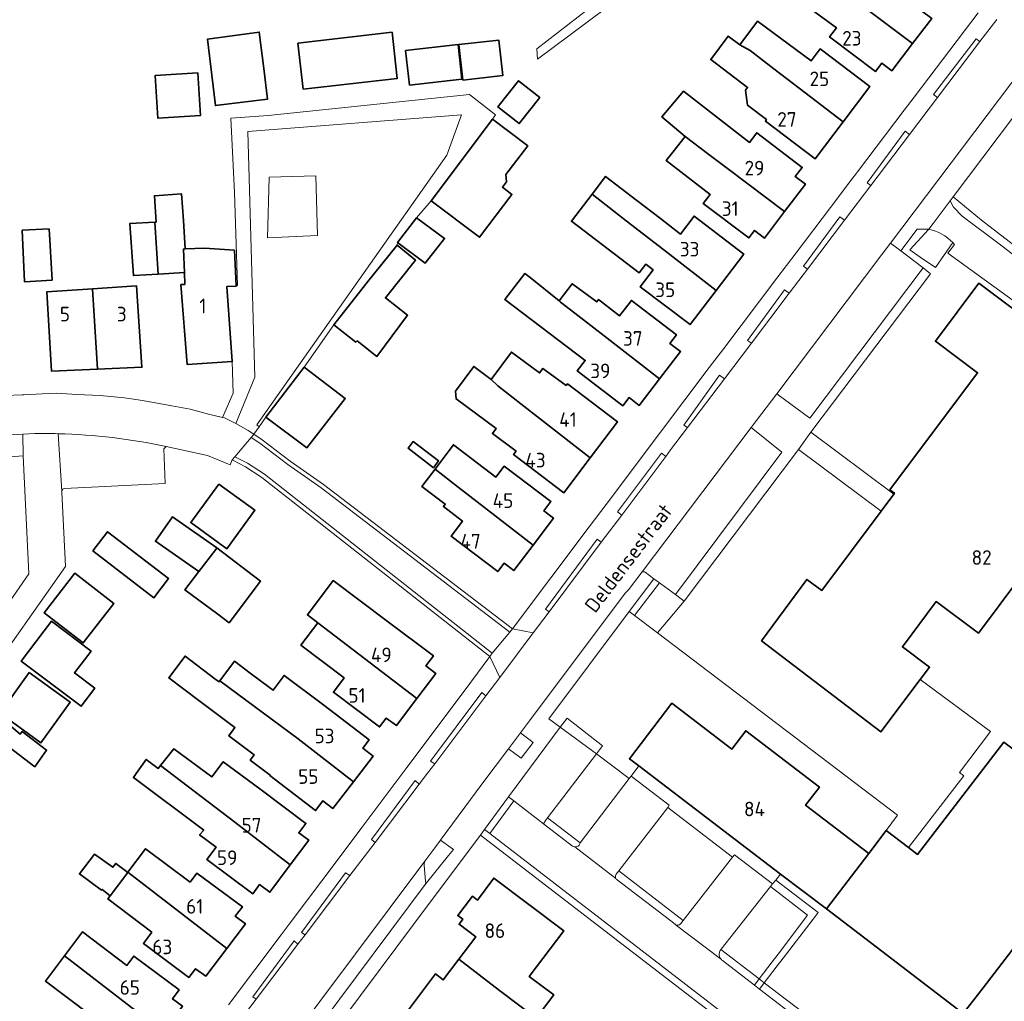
# Model space of a CAD drawing. Header units: metres. Extents: x 245598 to 248625, y 478632 to 481818.
# Tile 16 of 37: x 247612 to 247734, y 479301 to 479422. Entities that reach past the tile are written whole.
import ezdxf
from ezdxf.enums import TextEntityAlignment as Align

# ---------------------------------------------------------------- set-up
doc = ezdxf.new("R2010")
doc.units = ezdxf.units.M
for name, color, linetype, lineweight in [('B-XX-GR-GROENVOORZIENING-GV', 80, 'Continuous', 18), ('B-XX-IE-TERREINAFSCHEIDING_KUNSTMATIG_HEKWERK-G', 20, 'IE-TERREINAFSCHEIDING-KUNSTMATIG', 18), ('B-XX-OG-BEBOUWING-GV', 7, 'Continuous', 35), ('B-XX-OG-BEBOUWING-T18', 10, 'Continuous', 18), ('B-XX-OG-TERREIN_ERF-GV', 7, 'Continuous', 18), ('B-XX-OG-TOPOGRAFIE-T18', 10, 'Continuous', 18), ('B-XX-VH-ONVERHARD-GV', 252, 'Continuous', 18), ('B-XX-VH-VERHARDING_GESLOTEN-GV', 252, 'Continuous', 18), ('B-XX-VH-VERHARDING_OPEN-GV', 252, 'Continuous', 18)]:
    doc.layers.add(name, color=color, linetype=linetype, lineweight=lineweight)
doc.styles.add('NLCS-ISO-M-T18', font='NLCS-ISO.ttf', dxfattribs={"height": 1.8})
doc.linetypes.add('IE-TERREINAFSCHEIDING-KUNSTMATIG', pattern='A,4,[82,NLCS.shx,S=0.75,R=90,X=0,Y=0],4,-2', length=10)

msp = doc.modelspace()

# ---------------------------------------------------------------- linework, layer by layer
at = {"layer": 'B-XX-GR-GROENVOORZIENING-GV'}
for points in [[(247730.787, 479419.601), (247730.336, 479419.948), (247725.061, 479413.078), (247725.558, 479412.696)], [(247661.356, 479397.867), (247663.139, 479399.97), (247670.712, 479410.015), (247671.089, 479410.578), (247667.864, 479413.072), (247643.067, 479410.489), (247638.456, 479410.156), (247638.911, 479401), (247639.267, 479389.511), (247639.098, 479389.492), (247639.1, 479389.44), (247637.956, 479389.387), (247638.63, 479380.158), (247638.756, 479376.267), (247637.422, 479373.256), (247637.667, 479373.2), (247639.056, 479372.511), (247641.403, 479378.227), (247640.564, 479408.505), (247666.877, 479410.575), (247665.066, 479405.601), (247641.666, 479372.335), (247641.933, 479372.127), (247642.767, 479373.289), (247647.478, 479379.478), (247651.156, 479384.678), (247655.033, 479389.633), (247655.167, 479389.8), (247658.933, 479394.493), (247659.011, 479394.822)], [(247641.666, 479372.335), (247665.066, 479405.601), (247666.877, 479410.575), (247640.564, 479408.505), (247641.403, 479378.227), (247639.056, 479372.511), (247640.589, 479371.667), (247641.267, 479371.2), (247641.933, 479372.127)], [(247722.108, 479408.141), (247721.559, 479408.546), (247716.869, 479402.181), (247717.335, 479401.838)], [(247649.138, 479395.678), (247642.968, 479395.407), (247643.172, 479402.884), (247648.933, 479403.039)], [(247714.095, 479397.561), (247713.527, 479397.979), (247709.059, 479391.899), (247709.539, 479391.546)], [(247707.284, 479388.567), (247706.699, 479388.993), (247702.151, 479382.739), (247702.615, 479382.402)], [(247694.741, 479372.006), (247699.302, 479378.027), (247698.691, 479378.464), (247694.301, 479372.32)], [(247692.068, 479368.469), (247691.545, 479368.862), (247686.111, 479361.629), (247686.633, 479361.237)], [(247718.605, 479361.712), (247708.433, 479369.311), (247694.314, 479350.617), (247691.044, 479346.708), (247720.645, 479324.26), (247719.241, 479322.351), (247721.972, 479320.248), (247728.794, 479329.109), (247728.284, 479329.498), (247732.084, 479334.543), (247723.44, 479340.946), (247718.571, 479334.503), (247703.878, 479345.711), (247709.436, 479353.292), (247711.293, 479351.938)], [(247684.112, 479357.881), (247683.617, 479358.248), (247677.241, 479349.642), (247677.678, 479349.319)], [(247688.223, 479348.847), (247691.044, 479346.708), (247694.314, 479350.617), (247693.431, 479351.303), (247693.254, 479351.441), (247691.447, 479352.741), (247691.271, 479352.873)], [(247669.889, 479338.953), (247669.37, 479339.349), (247663.045, 479330.881), (247663.592, 479330.572)], [(247679.04, 479335.079), (247683.53, 479331.784), (247684.257, 479332.777), (247679.895, 479336.181)], [(247672.692, 479332.431), (247674.252, 479331.255), (247675.702, 479333.211), (247674.166, 479334.391)], [(247683.53, 479331.784), (247679.04, 479335.079), (247672.694, 479326.494), (247673.335, 479326.019), (247677.009, 479323.187), (247677.247, 479323.563), (247677.465, 479323.906)], [(247692.317, 479325.19), (247700.289, 479319.053), (247700.522, 479319.356), (247705.222, 479315.772), (247705.621, 479316.238), (247706.226, 479316.983), (247688.76, 479330.308), (247687.803, 479329.052), (247692.474, 479325.491)], [(247661.684, 479328.047), (247661.174, 479328.52), (247655.803, 479321.227), (247656.243, 479320.879)], [(247681.498, 479320.832), (247677.465, 479323.906), (247677.247, 479323.563), (247677.009, 479323.187), (247680.577, 479320.437), (247680.698, 479320.369), (247680.847, 479320.329), (247681.021, 479320.333), (247681.121, 479320.36), (247681.268, 479320.44), (247681.369, 479320.536), (247681.46, 479320.689)], [(247662.425, 479315.678), (247665.292, 479319.252), (247665.899, 479320.009), (247664.294, 479321.168), (247663.706, 479320.375), (247662.503, 479318.754), (247662.372, 479318.561), (247662.309, 479318.406), (247662.276, 479318.259), (247662.267, 479318.136), (247662.272, 479318.028), (247662.463, 479316.096), (247662.47, 479315.961), (247662.457, 479315.821)], [(247694.224, 479311.247), (247686.271, 479317.37), (247685.94, 479316.983), (247685.929, 479316.965), (247685.892, 479316.887), (247685.86, 479316.761), (247685.857, 479316.637), (247685.885, 479316.505), (247685.923, 479316.418), (247685.961, 479316.358), (247686.016, 479316.293), (247686.061, 479316.252), (247693.21, 479310.793), (247693.229, 479310.779), (247693.333, 479310.719), (247693.414, 479310.692), (247693.507, 479310.679), (247693.587, 479310.682), (247693.693, 479310.707), (247693.769, 479310.74), (247693.848, 479310.794), (247693.93, 479310.88)], [(247653.135, 479316.784), (247652.587, 479317.145), (247647.142, 479309.797), (247647.598, 479309.49)], [(247703.589, 479304.055), (247704.199, 479303.586), (247705.812, 479305.681), (247706.544, 479306.631), (247710.22, 479311.408), (247710.861, 479312.24), (247705.621, 479316.238), (247705.222, 479315.772), (247704.969, 479315.45), (247709.55, 479311.924), (247705.91, 479307.119), (247705.185, 479306.163)], [(247703.589, 479304.055), (247705.185, 479306.163), (247705.91, 479307.119), (247709.55, 479311.924), (247704.969, 479315.45), (247700.579, 479309.868), (247698.894, 479307.726), (247698.866, 479307.691)], [(247646.728, 479308.344), (247646.24, 479308.749), (247641.169, 479301.867), (247641.568, 479301.545)], [(247703, 479303.278), (247703.589, 479304.055), (247698.866, 479307.691), (247698.836, 479307.652), (247698.781, 479307.567), (247698.731, 479307.464), (247698.693, 479307.355), (247698.672, 479307.262), (247698.659, 479307.156), (247698.657, 479307.089), (247698.662, 479306.988), (247698.681, 479306.879), (247698.701, 479306.804), (247698.732, 479306.722), (247698.768, 479306.644), (247698.802, 479306.586), (247698.838, 479306.532), (247698.884, 479306.473), (247698.922, 479306.431), (247698.989, 479306.367), (247699.052, 479306.317)], [(247704.199, 479303.586), (247703.604, 479302.813), (247709.086, 479298.593), (247710.773, 479284.299), (247711.575, 479284.509), (247711.602, 479284.516), (247709.681, 479299.366)]]:
    msp.add_lwpolyline(points, close=True, dxfattribs=at)
msp.add_lwpolyline([(247724.476, 479396.458), (247722.16, 479393.911), (247723.435, 479393.018), (247725.317, 479391.742), (247727.438, 479394.807)], dxfattribs=at)
msp.add_lwpolyline([(247727.438, 479394.807, 0.1583637), (247724.476, 479396.458)], format="xyb", dxfattribs=at)
at = {"layer": 'B-XX-IE-TERREINAFSCHEIDING_KUNSTMATIG_HEKWERK-G'}
for points in [[(247671.089, 479410.578), (247667.864, 479413.072), (247643.067, 479410.489)], [(247638.911, 479401), (247638.456, 479410.156)], [(247670.712, 479410.015), (247671.089, 479410.578)], [(247639.098, 479389.492), (247639.267, 479389.511), (247638.911, 479401)], [(247766.515, 479368.029), (247763.634, 479372.392), (247730.98, 479397.581)]]:
    msp.add_lwpolyline(points, dxfattribs=at)
at = {"layer": 'B-XX-OG-BEBOUWING-GV'}
for points in [[(247715.564, 479424.544), (247722.483, 479419.348), (247724.847, 479422.451), (247723.601, 479423.399), (247724.484, 479424.559), (247721.269, 479427.008), (247722.746, 479428.924), (247720.241, 479430.836), (247718.846, 479428.854), (247718.337, 479428.185), (247712.862, 479432.195), (247711.873, 479430.845), (247710.206, 479428.568), (247713.021, 479426.454)], [(247708.667, 479426.466), (247707.75, 479425.213), (247713.094, 479421.3), (247712.254, 479420.198), (247717.909, 479415.889), (247718.708, 479416.939), (247719.936, 479416.003), (247722.483, 479419.348), (247715.564, 479424.544), (247713.021, 479426.454), (247710.206, 479428.568)], [(247702.452, 479418.473), (247705.366, 479416.248), (247707.821, 479414.375), (247713.92, 479409.719), (247717.201, 479414.062), (247711.079, 479418.688), (247709.966, 479417.215), (247703.372, 479422.106), (247701.196, 479419.172)], [(247642.5, 479416.289), (247641.956, 479420.756), (247635.589, 479419.9), (247636.111, 479415.456), (247636.541, 479411.712), (247642.957, 479412.483)], [(247646.714, 479419.411), (247647.363, 479413.73), (247658.968, 479415.056), (247658.319, 479420.737)], [(247666.544, 479419.229), (247667.048, 479414.844), (247671.965, 479415.398), (247671.477, 479419.774)], [(247704.497, 479409.975), (247704.352, 479409.784), (247710.474, 479405.158), (247713.92, 479409.719), (247707.821, 479414.375), (247705.366, 479416.248), (247702.452, 479418.473), (247701.196, 479419.172), (247699.775, 479420.246), (247697.605, 479417.373), (247702.153, 479413.937), (247701.888, 479413.586), (247702.143, 479411.754)], [(247660.001, 479418.494), (247660.476, 479414.234), (247666.944, 479414.955), (247666.468, 479419.216)], [(247634.378, 479415.733), (247629.111, 479415.411), (247629.433, 479410.167), (247634.711, 479410.489)], [(247676.524, 479412.711), (247673.921, 479414.76), (247671.382, 479411.537), (247673.985, 479409.487)], [(247706.708, 479398.628), (247709.277, 479402.015), (247708.03, 479402.96), (247708.889, 479404.091), (247703.281, 479408.346), (247702.385, 479407.165), (247694.265, 479413.471), (247691.598, 479410.313), (247694.442, 479407.91), (247697.384, 479405.683), (247699.848, 479403.819)], [(247663.139, 479399.97), (247669.106, 479395.472), (247673.094, 479400.763), (247671.92, 479401.648), (247672.427, 479402.319), (247672.358, 479403.189), (247675.043, 479406.751), (247670.712, 479410.015)], [(247694.442, 479407.91), (247692.942, 479405.972), (247692.127, 479404.92), (247697.516, 479400.744), (247696.689, 479399.654), (247702.306, 479395.392), (247703.004, 479396.313), (247704.241, 479395.375), (247706.708, 479398.628), (247699.848, 479403.819), (247697.384, 479405.683)], [(247692.175, 479393.647), (247698.262, 479388.917), (247701.681, 479393.401), (247695.551, 479398.075), (247693.871, 479395.872), (247691.395, 479397.775), (247688.51, 479399.994), (247684.643, 479402.964), (247682.982, 479400.789), (247686.826, 479397.803), (247689.7, 479395.57)], [(247629.062, 479397.34), (247629.501, 479390.935), (247632.732, 479391.129), (247632.598, 479394.018), (247632.826, 479394.029), (247632.6, 479397.533), (247632.388, 479400.815), (247629.02, 479400.598), (247629.229, 479397.349)], [(247698.262, 479388.917), (247692.175, 479393.647), (247689.7, 479395.57), (247686.826, 479397.803), (247682.982, 479400.789), (247680.43, 479397.446), (247688.803, 479391.099), (247689.591, 479392.14), (247690.501, 479391.451), (247688.924, 479389.382), (247695.053, 479384.708)], [(247659.011, 479394.822), (247662.411, 479392.3), (247664.789, 479395.322), (247661.356, 479397.867)], [(247616.422, 479390.189), (247616.044, 479396.511), (247612.744, 479396.333), (247613.011, 479389.989)], [(247629.501, 479390.935), (247629.062, 479397.34), (247625.989, 479397.156), (247626.433, 479390.756)], [(247632.799, 479389.662), (247632.293, 479389.63), (247633.047, 479379.805), (247638.63, 479380.158), (247637.956, 479389.387), (247639.1, 479389.44), (247639.098, 479389.492), (247638.896, 479393.865), (247635.196, 479394.138), (247632.826, 479394.029), (247632.598, 479394.018), (247632.732, 479391.129)], [(247658.933, 479394.493), (247655.167, 479389.8), (247655.033, 479389.633), (247651.156, 479384.678), (247653.867, 479382.556), (247654.033, 479382.7), (247656.456, 479380.789), (247660.233, 479385.867), (247657.497, 479387.991), (247661.233, 479392.648)], [(247681.938, 479385.277), (247679.087, 479387.492), (247678.927, 479387.622), (247675.356, 479390.522), (247674.691, 479391.026), (247672.244, 479387.799), (247682.146, 479380.29), (247681.162, 479379.005), (247686.78, 479374.698), (247687.548, 479375.703), (247688.801, 479374.743), (247691.299, 479378.004), (247684.464, 479383.314)], [(247621.39, 479389.126), (247615.788, 479388.749), (247616.364, 479378.955), (247621.999, 479379.206)], [(247621.39, 479389.126), (247621.999, 479379.206), (247627.499, 479379.451), (247626.812, 479389.491)], [(247679.087, 479387.492), (247681.938, 479385.277), (247684.464, 479383.314), (247691.299, 479378.004), (247693.89, 479381.386), (247692.573, 479382.394), (247693.376, 479383.442), (247687.824, 479387.698), (247686.371, 479385.802), (247683.755, 479387.796), (247683.565, 479387.518), (247680.646, 479389.639), (247680.507, 479389.74), (247678.927, 479387.622)], [(247718.605, 479361.712), (247711.293, 479351.938), (247709.436, 479353.292), (247703.878, 479345.711), (247718.571, 479334.503), (247723.44, 479340.946), (247724.592, 479342.47), (247721.235, 479344.982), (247725.408, 479350.562), (247730.601, 479346.675), (247741.285, 479360.955), (247735.89, 479364.991), (247740.556, 479371.23), (247748.011, 479365.651), (247748.847, 479365.026), (247754.208, 479372.191), (247730.662, 479389.808), (247725.309, 479382.653), (247730.504, 479378.766), (247719.703, 479364.329), (247720.254, 479363.917), (247720.177, 479363.814)], [(247679.772, 479377.189), (247676.912, 479379.307), (247676.503, 479378.755), (247673.046, 479381.316), (247670.554, 479377.953), (247671.358, 479377.149), (247674.181, 479374.956), (247676.631, 479373.052), (247682.757, 479368.292), (247686.115, 479372.715), (247679.937, 479377.406)], [(247647.478, 479379.478), (247642.767, 479373.289), (247647.833, 479369.533), (247652.556, 479375.6)], [(247673.633, 479369.104), (247673.31, 479368.678), (247679.489, 479363.987), (247682.757, 479368.292), (247676.631, 479373.052), (247674.181, 479374.956), (247671.358, 479377.149), (247670.554, 479377.953), (247668.399, 479379.55), (247666.148, 479376.512), (247666.217, 479375.551), (247671.146, 479371.899), (247670.69, 479371.284)], [(247663.422, 479367.067), (247664.067, 479367.9), (247660.933, 479370.289), (247660.289, 479369.489)], [(247675.708, 479357.521), (247678.239, 479360.847), (247677.038, 479361.76), (247677.896, 479362.886), (247672.152, 479367.258), (247671.13, 479365.915), (247665.895, 479369.888), (247665.237, 479369.021), (247663.632, 479366.905), (247666.485, 479364.688), (247668.817, 479362.876)], [(247663.632, 479366.905), (247662.009, 479364.764), (247664.887, 479362.581), (247664.658, 479362.287), (247666.987, 479360.47), (247665.593, 479358.638), (247671.35, 479354.256), (247672.144, 479355.301), (247673.331, 479354.397), (247675.708, 479357.521), (247668.817, 479362.876), (247666.485, 479364.688)], [(247636.962, 479365.048), (247633.517, 479360.306), (247637.966, 479357.072), (247641.412, 479361.815)], [(247634.514, 479354.261), (247636.589, 479357), (247636.733, 479357.2), (247631.264, 479361.02), (247629.156, 479358.002)], [(247621.437, 479356.804), (247628.944, 479351.031), (247630.773, 479353.409), (247623.266, 479359.182)], [(247638.256, 479347.967), (247642.111, 479353.067), (247636.733, 479357.2), (247636.589, 479357), (247634.514, 479354.261), (247632.8, 479352), (247636.833, 479349.022)], [(247615.451, 479349.199), (247620.255, 479345.463), (247624.027, 479350.313), (247619.224, 479354.049)], [(247657.71, 479348.169), (247651.074, 479353.165), (247647.883, 479348.927), (247649.172, 479347.957), (247661.379, 479338.634), (247663.702, 479341.721), (247662.491, 479342.632), (247663.422, 479343.869)], [(247621.217, 479344.464), (247616.334, 479348.149), (247612.617, 479343.224), (247619.991, 479337.659), (247621.675, 479339.89), (247619.184, 479341.769)], [(247652.43, 479341.155), (247651.101, 479339.389), (247656.781, 479335.113), (247657.611, 479336.216), (247658.855, 479335.28), (247661.379, 479338.634), (247649.172, 479347.957), (247647.082, 479345.181)], [(247634.486, 479338.394), (247638.955, 479335.029), (247638.196, 479334.021), (247641.336, 479331.658), (247640.851, 479331.013), (247643.305, 479329.166), (247643.266, 479329.115), (247648.887, 479324.809), (247649.806, 479326.01), (247651.039, 479325.066), (247653.568, 479328.368), (247646.734, 479333.642), (247637.089, 479340.801), (247637, 479340.683), (247636.496, 479341.063), (247632.805, 479343.846), (247630.794, 479341.175)], [(247653.568, 479328.368), (247655.987, 479331.525), (247654.715, 479332.499), (247655.493, 479333.514), (247649.911, 479337.79), (247645.029, 479341.466), (247643.65, 479339.634), (247643.205, 479339.969), (247640.828, 479341.759), (247638.902, 479343.209), (247637.089, 479340.801), (247646.734, 479333.642)], [(247613.61, 479341.819), (247609.975, 479336.823), (247615.011, 479333.159), (247618.646, 479338.156)], [(247614.271, 479330.2), (247615.748, 479332.263), (247612.735, 479334.562), (247612.5, 479334.233), (247608.785, 479337.339), (247606.6, 479339.167), (247604.411, 479333.533), (247608.9, 479330.056), (247611.106, 479332.615)], [(247711.858, 479312.687), (247717.077, 479319.519), (247709.3, 479325.46), (247711.011, 479327.701), (247701.931, 479334.637), (247700.213, 479332.389), (247692.817, 479338.039), (247687.592, 479331.199), (247688.76, 479330.308), (247706.226, 479316.983)], [(247746.829, 479323.432), (247743.893, 479325.628), (247733.732, 479333.226), (247723.077, 479319.397), (247721.972, 479320.248), (247719.241, 479322.351), (247717.077, 479319.519), (247711.858, 479312.687), (247718.693, 479307.471), (247728.735, 479299.775), (247731.19, 479302.977), (247742.961, 479318.333), (247746.062, 479322.378), (247746.855, 479323.413)], [(247642.006, 479327.481), (247637.517, 479330.833), (247636.12, 479328.963), (247631.433, 479332.433), (247629.76, 479330.348), (247638.939, 479323.374), (247645.777, 479318.103), (247648.048, 479321.143), (247646.826, 479322.055), (247647.7, 479323.227)], [(247626.778, 479329.356), (247626.433, 479328.867), (247635.111, 479322.4), (247634.6, 479321.8), (247636.629, 479320.282), (247635.503, 479318.774), (247641.154, 479314.552), (247641.998, 479315.682), (247643.263, 479314.737), (247645.777, 479318.103), (247638.939, 479323.374), (247629.76, 479330.348), (247629.489, 479330.011), (247628.022, 479331.111)], [(247633.418, 479315.979), (247627.948, 479320.097), (247625.77, 479317.204), (247637.959, 479307.797), (247640.254, 479310.829), (247638.997, 479311.796), (247639.877, 479312.928), (247634.261, 479317.086)], [(247625.741, 479317.165), (247624.265, 479318.286), (247623.911, 479317.811), (247621.644, 479319.433), (247619.789, 479317), (247622.511, 479315.011), (247622.589, 479315.089), (247623.586, 479314.303)], [(247628.725, 479309.817), (247627.669, 479308.43), (247633.286, 479304.236), (247634.115, 479305.314), (247635.388, 479304.4), (247637.959, 479307.797), (247625.77, 479317.204), (247625.741, 479317.165), (247623.586, 479314.303), (247623.29, 479313.909)], [(247676.072, 479299.213), (247678.254, 479302.076), (247675.232, 479304.374), (247679.499, 479309.973), (247670.868, 479316.479), (247668.838, 479313.783), (247668.243, 479314.238), (247666.429, 479311.853), (247667.042, 479311.412), (247666.594, 479310.791), (247668.652, 479309.238), (247666.566, 479306.474), (247671.549, 479302.649)], [(247630.149, 479297.505), (247632.505, 479300.681), (247631.248, 479301.613), (247632.068, 479302.719), (247626.478, 479306.867), (247625.632, 479305.727), (247620.165, 479309.844), (247617.959, 479306.914)], [(247621.119, 479299.644), (247620.045, 479298.197), (247625.629, 479294.052), (247626.434, 479295.138), (247627.697, 479294.2), (247630.149, 479297.505), (247617.959, 479306.914), (247615.609, 479303.792)], [(247671.197, 479299.019), (247674.209, 479296.745), (247676.072, 479299.213), (247671.549, 479302.649), (247666.566, 479306.474), (247664.642, 479303.943), (247663.686, 479304.67), (247659.98, 479299.761), (247667.492, 479294.111)]]:
    msp.add_lwpolyline(points, close=True, dxfattribs=at)
at = {"layer": 'B-XX-OG-TERREIN_ERF-GV'}
for points in [[(247724.847, 479422.451), (247722.483, 479419.348), (247719.936, 479416.003), (247718.708, 479416.939), (247717.909, 479415.889), (247712.254, 479420.198), (247713.094, 479421.3), (247707.75, 479425.213)], [(247610.644, 479375.967), (247612.722, 479376.056), (247612.933, 479376.067), (247615.211, 479376.189), (247617, 479376.256), (247619.467, 479376.089), (247622.344, 479375.967), (247625.333, 479375.7), (247627.033, 479375.422), (247628.244, 479375.233), (247631.167, 479374.689), (247633.433, 479374.267), (247635.689, 479373.667), (247637.422, 479373.256), (247638.756, 479376.267), (247638.63, 479380.158), (247633.047, 479379.805), (247632.293, 479389.63), (247632.799, 479389.662), (247632.732, 479391.129), (247629.501, 479390.935), (247626.433, 479390.756), (247625.989, 479397.156), (247629.062, 479397.34), (247629.229, 479397.349), (247629.02, 479400.598), (247632.388, 479400.815), (247632.6, 479397.533), (247632.826, 479394.029), (247635.196, 479394.138), (247638.896, 479393.865), (247639.098, 479389.492), (247639.267, 479389.511), (247638.911, 479401), (247638.456, 479410.156), (247643.067, 479410.489), (247667.864, 479413.072), (247671.089, 479410.578), (247670.712, 479410.015), (247675.043, 479406.751), (247672.358, 479403.189), (247672.427, 479402.319), (247671.92, 479401.648), (247673.094, 479400.763), (247669.106, 479395.472), (247663.139, 479399.97), (247661.356, 479397.867), (247664.789, 479395.322), (247662.411, 479392.3), (247659.011, 479394.822), (247658.933, 479394.493), (247661.233, 479392.648), (247657.497, 479387.991), (247660.233, 479385.867), (247656.456, 479380.789), (247654.033, 479382.7), (247653.867, 479382.556), (247651.156, 479384.678), (247647.478, 479379.478), (247652.556, 479375.6), (247647.833, 479369.533), (247642.767, 479373.289), (247641.933, 479372.127), (247641.267, 479371.2), (247642.311, 479370.489), (247645.767, 479367.867), (247649.889, 479365), (247673.156, 479347.2), (247682.622, 479359.767), (247684.7, 479362.522), (247691.422, 479371.456), (247697.411, 479379.4), (247699.211, 479381.778), (247705.767, 479390.411), (247708.133, 479393.556), (247712.378, 479399.133), (247715.133, 479402.789), (247715.433, 479403.189), (247715.711, 479403.533), (247721.467, 479411.122), (247722.678, 479412.722), (247728.867, 479420.9), (247730.556, 479423.156)], [(247684.456, 479423.556), (247676.233, 479417.411), (247676.156, 479418.711), (247682.556, 479423.633)], [(247736.711, 479412.656), (247727.476, 479400.439), (247730.98, 479397.581), (247763.634, 479372.392)], [(247638.156, 479300.878), (247644.656, 479309.489), (247645.656, 479310.811), (247651.667, 479318.811), (247654.589, 479322.711), (247660.156, 479330.122), (247661.4, 479331.789), (247668.033, 479340.633), (247670.367, 479343.8), (247642.289, 479365.856), (247640.267, 479367.189), (247638.711, 479367.978), (247638.622, 479368.022), (247638.384, 479367.439), (247635.591, 479368.575), (247630.491, 479369.689), (247630.193, 479369.404), (247630.348, 479365.126), (247617.942, 479364.491)], [(247608.375, 479346.555), (247613.567, 479354.002), (247612.848, 479368.543), (247612.311, 479368.5)], [(247617.625, 479364.068), (247618.079, 479354.879), (247611.263, 479345.177), (247610.901, 479344.418), (247608.785, 479337.339), (247612.5, 479334.233), (247612.735, 479334.562), (247615.748, 479332.263)], [(247615.748, 479332.263), (247614.271, 479330.2), (247611.106, 479332.615)], [(247742.961, 479318.333), (247731.19, 479302.977), (247728.735, 479299.775), (247718.693, 479307.471), (247711.858, 479312.687), (247706.226, 479316.983), (247705.621, 479316.238), (247710.861, 479312.24), (247710.22, 479311.408), (247706.544, 479306.631), (247705.812, 479305.681), (247704.199, 479303.586), (247709.681, 479299.366)], [(247659.98, 479299.761), (247663.686, 479304.67), (247664.642, 479303.943), (247666.566, 479306.474), (247668.652, 479309.238), (247666.594, 479310.791), (247667.042, 479311.412), (247666.429, 479311.853), (247668.243, 479314.238), (247668.838, 479313.783), (247670.868, 479316.479), (247679.499, 479309.973), (247675.232, 479304.374), (247678.254, 479302.076), (247676.072, 479299.213)]]:
    msp.add_lwpolyline(points, dxfattribs=at)
for points in [[(247701.196, 479419.172), (247703.372, 479422.106), (247709.966, 479417.215), (247711.079, 479418.688), (247717.201, 479414.062), (247713.92, 479409.719), (247710.474, 479405.158), (247704.352, 479409.784), (247704.497, 479409.975), (247702.143, 479411.754), (247701.888, 479413.586), (247702.153, 479413.937), (247697.605, 479417.373), (247699.775, 479420.246)], [(247641.956, 479420.756), (247642.5, 479416.289), (247642.957, 479412.483), (247636.541, 479411.712), (247636.111, 479415.456), (247635.589, 479419.9)], [(247646.714, 479419.411), (247658.319, 479420.737), (247658.968, 479415.056), (247647.363, 479413.73)], [(247666.544, 479419.229), (247671.477, 479419.774), (247671.965, 479415.398), (247667.048, 479414.844)], [(247660.001, 479418.494), (247666.468, 479419.216), (247666.944, 479414.955), (247660.476, 479414.234)], [(247634.378, 479415.733), (247634.711, 479410.489), (247629.433, 479410.167), (247629.111, 479415.411)], [(247676.524, 479412.711), (247673.985, 479409.487), (247671.382, 479411.537), (247673.921, 479414.76)], [(247692.942, 479405.972), (247694.442, 479407.91), (247691.598, 479410.313), (247694.265, 479413.471), (247702.385, 479407.165), (247703.281, 479408.346), (247708.889, 479404.091), (247708.03, 479402.96), (247709.277, 479402.015), (247706.708, 479398.628), (247704.241, 479395.375), (247703.004, 479396.313), (247702.306, 479395.392), (247696.689, 479399.654), (247697.516, 479400.744), (247692.127, 479404.92)], [(247690.501, 479391.451), (247689.591, 479392.14), (247688.803, 479391.099), (247680.43, 479397.446), (247682.982, 479400.789), (247684.643, 479402.964), (247688.51, 479399.994), (247691.395, 479397.775), (247693.871, 479395.872), (247695.551, 479398.075), (247701.681, 479393.401), (247698.262, 479388.917), (247695.053, 479384.708), (247688.924, 479389.382)], [(247616.422, 479390.189), (247613.011, 479389.989), (247612.744, 479396.333), (247616.044, 479396.511)], [(247675.356, 479390.522), (247678.927, 479387.622), (247680.507, 479389.74), (247680.646, 479389.639), (247683.565, 479387.518), (247683.755, 479387.796), (247686.371, 479385.802), (247687.824, 479387.698), (247693.376, 479383.442), (247692.573, 479382.394), (247693.89, 479381.386), (247691.299, 479378.004), (247688.801, 479374.743), (247687.548, 479375.703), (247686.78, 479374.698), (247681.162, 479379.005), (247682.146, 479380.29), (247672.244, 479387.799), (247674.691, 479391.026)], [(247621.39, 479389.126), (247626.812, 479389.491), (247627.499, 479379.451), (247621.999, 479379.206), (247616.364, 479378.955), (247615.788, 479388.749)], [(247682.757, 479368.292), (247679.489, 479363.987), (247673.31, 479368.678), (247673.633, 479369.104), (247670.69, 479371.284), (247671.146, 479371.899), (247666.217, 479375.551), (247666.148, 479376.512), (247668.399, 479379.55), (247670.554, 479377.953), (247673.046, 479381.316), (247676.503, 479378.755), (247676.912, 479379.307), (247679.772, 479377.189), (247679.937, 479377.406), (247686.115, 479372.715)], [(247663.422, 479367.067), (247660.289, 479369.489), (247660.933, 479370.289), (247664.067, 479367.9)], [(247671.13, 479365.915), (247672.152, 479367.258), (247677.896, 479362.886), (247677.038, 479361.76), (247678.239, 479360.847), (247675.708, 479357.521), (247673.331, 479354.397), (247672.144, 479355.301), (247671.35, 479354.256), (247665.593, 479358.638), (247666.987, 479360.47), (247664.658, 479362.287), (247664.887, 479362.581), (247662.009, 479364.764), (247663.632, 479366.905), (247665.237, 479369.021), (247665.895, 479369.888)], [(247636.962, 479365.048), (247641.412, 479361.815), (247637.966, 479357.072), (247633.517, 479360.306)], [(247636.733, 479357.2), (247642.111, 479353.067), (247638.256, 479347.967), (247636.833, 479349.022), (247632.8, 479352), (247634.514, 479354.261), (247629.156, 479358.002), (247631.264, 479361.02)], [(247621.437, 479356.804), (247623.266, 479359.182), (247630.773, 479353.409), (247628.944, 479351.031)], [(247615.451, 479349.199), (247619.224, 479354.049), (247624.027, 479350.313), (247620.255, 479345.463)], [(247661.379, 479338.634), (247658.855, 479335.28), (247657.611, 479336.216), (247656.781, 479335.113), (247651.101, 479339.389), (247652.43, 479341.155), (247647.082, 479345.181), (247649.172, 479347.957), (247647.883, 479348.927), (247651.074, 479353.165), (247657.71, 479348.169), (247663.422, 479343.869), (247662.491, 479342.632), (247663.702, 479341.721)], [(247621.217, 479344.464), (247619.184, 479341.769), (247621.675, 479339.89), (247619.991, 479337.659), (247612.617, 479343.224), (247616.334, 479348.149)], [(247649.911, 479337.79), (247655.493, 479333.514), (247654.715, 479332.499), (247655.987, 479331.525), (247653.568, 479328.368), (247651.039, 479325.066), (247649.806, 479326.01), (247648.887, 479324.809), (247643.266, 479329.115), (247643.305, 479329.166), (247640.851, 479331.013), (247641.336, 479331.658), (247638.196, 479334.021), (247638.955, 479335.029), (247634.486, 479338.394), (247630.794, 479341.175), (247632.805, 479343.846), (247636.496, 479341.063), (247637, 479340.683), (247637.089, 479340.801), (247638.902, 479343.209), (247640.828, 479341.759), (247643.205, 479339.969), (247643.65, 479339.634), (247645.029, 479341.466)], [(247613.61, 479341.819), (247618.646, 479338.156), (247615.011, 479333.159), (247609.975, 479336.823)], [(247636.629, 479320.282), (247634.6, 479321.8), (247635.111, 479322.4), (247626.433, 479328.867), (247626.778, 479329.356), (247628.022, 479331.111), (247629.489, 479330.011), (247629.76, 479330.348), (247631.433, 479332.433), (247636.12, 479328.963), (247637.517, 479330.833), (247642.006, 479327.481), (247647.7, 479323.227), (247646.826, 479322.055), (247648.048, 479321.143), (247645.777, 479318.103), (247643.263, 479314.737), (247641.998, 479315.682), (247641.154, 479314.552), (247635.503, 479318.774)], [(247668.081, 479223.503), (247676.943, 479235.169), (247698.761, 479263.951), (247700.782, 479266.603), (247706.652, 479274.347), (247704.316, 479294.82), (247700.505, 479297.733), (247690.438, 479305.445), (247669.23, 479321.758), (247663.159, 479313.664), (247630.471, 479269.941), (247621.915, 479258.546), (247606.887, 479238.458), (247606.898, 479238.197), (247607.234, 479229.513), (247607.802, 479216.704), (247639.237, 479217.958), (247664.625, 479218.969)], [(247637.959, 479307.797), (247635.388, 479304.4), (247634.115, 479305.314), (247633.286, 479304.236), (247627.669, 479308.43), (247628.725, 479309.817), (247623.29, 479313.909), (247623.586, 479314.303), (247622.589, 479315.089), (247622.511, 479315.011), (247619.789, 479317), (247621.644, 479319.433), (247623.911, 479317.811), (247624.265, 479318.286), (247625.741, 479317.165), (247625.77, 479317.204), (247627.948, 479320.097), (247633.418, 479315.979), (247634.261, 479317.086), (247639.877, 479312.928), (247638.997, 479311.796), (247640.254, 479310.829)], [(247630.149, 479297.505), (247627.697, 479294.2), (247626.434, 479295.138), (247625.629, 479294.052), (247620.045, 479298.197), (247621.119, 479299.644), (247615.609, 479303.792), (247617.959, 479306.914), (247620.165, 479309.844), (247625.632, 479305.727), (247626.478, 479306.867), (247632.068, 479302.719), (247631.248, 479301.613), (247632.505, 479300.681)]]:
    msp.add_lwpolyline(points, close=True, dxfattribs=at)
for points in [[(247617.614, 479364.195, 0.0996719), (247617.625, 479364.068)], [(247617.942, 479364.491, 0.3819138), (247617.614, 479364.195)]]:
    msp.add_lwpolyline(points, format="xyb", dxfattribs=at)
at = {"layer": 'B-XX-VH-ONVERHARD-GV'}
for points in [[(247649.138, 479395.678), (247648.933, 479403.039), (247643.172, 479402.884), (247642.968, 479395.407)], [(247688.223, 479348.847), (247691.271, 479352.873), (247690.59, 479353.382), (247687.567, 479349.344)], [(247703.589, 479304.055), (247703, 479303.278), (247703.604, 479302.813), (247704.199, 479303.586)]]:
    msp.add_lwpolyline(points, close=True, dxfattribs=at)
at = {"layer": 'B-XX-VH-VERHARDING_GESLOTEN-GV'}
for points in [[(247612.202, 479252.038), (247613.024, 479252.886), (247613.566, 479253.482), (247616.305, 479257.066), (247616.347, 479257.122), (247619.033, 479260.659), (247662.503, 479318.754), (247663.706, 479320.375), (247664.294, 479321.168), (247664.393, 479321.301), (247669.397, 479328.049), (247672.692, 479332.431), (247674.166, 479334.391), (247675.267, 479335.856), (247687.067, 479351.611), (247687.489, 479352.011), (247689.169, 479354.237), (247702.591, 479372.014), (247705.736, 479376.181), (247718.711, 479393.367), (247719.755, 479394.749), (247749.567, 479434.222)], [(247732.856, 479422.333), (247730.787, 479419.601), (247725.558, 479412.696), (247722.108, 479408.141), (247717.335, 479401.838), (247714.095, 479397.561), (247709.539, 479391.546), (247707.284, 479388.567), (247702.615, 479382.402), (247699.302, 479378.027), (247694.741, 479372.006), (247692.667, 479369.267), (247692.068, 479368.469), (247686.633, 479361.237), (247684.112, 479357.881), (247677.678, 479349.319), (247675.718, 479346.71), (247671.591, 479341.218), (247669.889, 479338.953), (247663.592, 479330.572), (247662.711, 479329.4), (247661.684, 479328.047), (247656.243, 479320.879), (247653.135, 479316.784), (247647.598, 479309.49), (247646.728, 479308.344), (247641.568, 479301.545), (247637.113, 479295.676)]]:
    msp.add_lwpolyline(points, dxfattribs=at)
for points in [[(247670.679, 479344.191), (247672.838, 479346.814), (247649.594, 479364.596), (247645.473, 479367.462), (247642.019, 479370.083), (247640.954, 479370.808), (247638.952, 479368.416), (247640.519, 479367.622), (247642.582, 479366.262)], [(247673.335, 479326.019), (247672.694, 479326.494), (247669.731, 479322.462), (247670.369, 479321.991)]]:
    msp.add_lwpolyline(points, close=True, dxfattribs=at)
at = {"layer": 'B-XX-VH-VERHARDING_OPEN-GV'}
for points in [[(247689.915, 479429.285), (247684, 479425.011), (247682.831, 479432.868), (247681.789, 479439.867), (247682, 479441.789), (247681.107, 479447.762), (247680.563, 479452.106), (247681.923, 479452.256), (247681.687, 479454.954), (247678.033, 479454.567), (247678.489, 479451.389), (247677.543, 479450.951), (247677.882, 479448.413), (247678.964, 479448.559), (247679.552, 479444.19), (247682.556, 479423.633), (247676.156, 479418.711), (247676.233, 479417.411), (247684.456, 479423.556), (247690.578, 479428.122), (247690.367, 479429.611)], [(247750.747, 479435.786), (247751.256, 479435.956), (247751.733, 479435.733), (247752.033, 479435.433), (247750.333, 479433.089), (247749.811, 479433.511), (247749.567, 479434.222), (247719.755, 479394.749), (247721.049, 479393.782), (247723.073, 479396.478), (247724.476, 479396.458), (247725.011, 479397.167), (247727.111, 479399.956), (247727.476, 479400.439), (247736.711, 479412.656), (247737.067, 479413.111), (247756.2, 479438.511), (247756.614, 479439.138), (247756.756, 479439.7), (247756.756, 479440.256), (247756.411, 479442.889), (247756.489, 479443.356), (247756.711, 479443.689)], [(247769.711, 479359.211), (247772.6, 479356.933), (247772.534, 479356.85), (247773.268, 479356.362), (247773.575, 479356.828), (247767.294, 479366.768), (247766.189, 479367.567), (247766.515, 479368.029), (247763.634, 479372.392), (247730.98, 479397.581), (247727.476, 479400.439), (247727.111, 479399.956), (247727.533, 479399.189), (247728.6, 479398.056), (247733.156, 479394.656), (247753.711, 479378.856), (247759.5, 479374.489), (247762.289, 479372.067), (247763.789, 479370.489), (247765.133, 479368.467), (247766.089, 479366.467), (247766.298, 479366.049)], [(247705.736, 479376.181), (247709.835, 479373.195), (247723.812, 479391.716), (247721.049, 479393.782), (247719.755, 479394.749), (247718.711, 479393.367)], [(247693.431, 479351.303), (247694.314, 479350.617), (247708.433, 479369.311), (247709.933, 479371.456), (247724.716, 479390.967), (247723.812, 479391.716), (247709.835, 479373.195), (247705.736, 479376.181), (247702.591, 479372.014), (247706.353, 479368.992), (247693.254, 479351.441)], [(247693.254, 479351.441), (247706.353, 479368.992), (247702.591, 479372.014), (247689.169, 479354.237), (247689.222, 479354.25), (247689.317, 479354.254), (247689.44, 479354.23), (247689.532, 479354.187), (247690.59, 479353.382), (247691.271, 479352.873), (247691.447, 479352.741)], [(247579.681, 479366.882), (247584.198, 479367.085), (247588.994, 479367.125), (247594.155, 479367.428), (247594.159, 479367.099), (247598.817, 479367.373), (247603.5, 479367.649), (247603.466, 479367.93), (247608.782, 479368.217), (247612.311, 479368.5), (247612.848, 479368.543), (247612.793, 479371.197), (247561.133, 479368.211), (247561.589, 479367.933), (247561.651, 479365.644), (247564.978, 479365.856), (247564.985, 479365.745), (247568.486, 479366.021)], [(247672.838, 479346.814), (247673.156, 479347.2), (247649.889, 479365), (247645.767, 479367.867), (247642.311, 479370.489), (247641.267, 479371.2), (247641.189, 479371.089), (247640.954, 479370.808), (247642.019, 479370.083), (247645.473, 479367.462), (247649.594, 479364.596)], [(247720.177, 479363.814), (247709.933, 479371.456), (247708.433, 479369.311), (247718.605, 479361.712)], [(247670.367, 479343.8), (247670.679, 479344.191), (247642.582, 479366.262), (247640.519, 479367.622), (247638.952, 479368.416), (247638.622, 479368.022), (247638.711, 479367.978), (247640.267, 479367.189), (247642.289, 479365.856)], [(247687.803, 479329.052), (247688.76, 479330.308), (247687.592, 479331.199), (247692.817, 479338.039), (247700.213, 479332.389), (247701.931, 479334.637), (247711.011, 479327.701), (247709.3, 479325.46), (247717.077, 479319.519), (247719.241, 479322.351), (247720.645, 479324.26), (247691.044, 479346.708), (247688.223, 479348.847), (247687.567, 479349.344), (247677.653, 479336.101), (247679.04, 479335.079), (247679.895, 479336.181), (247684.257, 479332.777), (247683.53, 479331.784), (247687.567, 479328.744)], [(247673.156, 479347.2), (247672.838, 479346.814), (247670.679, 479344.191), (247670.367, 479343.8), (247671.591, 479341.218), (247675.718, 479346.71)], [(247677.465, 479323.906), (247681.498, 479320.832), (247687.567, 479328.744), (247683.53, 479331.784)], [(247686.271, 479317.37), (247692.317, 479325.19), (247692.474, 479325.491), (247687.803, 479329.052), (247687.567, 479328.744), (247681.498, 479320.832), (247681.46, 479320.689), (247681.369, 479320.536), (247681.268, 479320.44), (247681.121, 479320.36), (247681.021, 479320.333), (247680.847, 479320.329), (247685.923, 479316.418), (247685.885, 479316.505), (247685.857, 479316.637), (247685.86, 479316.761), (247685.892, 479316.887), (247685.929, 479316.965), (247685.94, 479316.983)], [(247694.224, 479311.247), (247700.289, 479319.053), (247692.317, 479325.19), (247686.271, 479317.37)], [(247698.761, 479263.951), (247676.943, 479235.169), (247668.081, 479223.503), (247664.625, 479218.969), (247664.748, 479217.614), (247707.531, 479274.204), (247705.111, 479295.247), (247670.369, 479321.991), (247669.731, 479322.462), (247669.23, 479321.758), (247690.438, 479305.445), (247700.505, 479297.733), (247704.316, 479294.82), (247706.652, 479274.347), (247700.782, 479266.603)], [(247619.033, 479260.659), (247619.193, 479260.833), (247619.276, 479260.894), (247619.412, 479260.968), (247619.572, 479261.022), (247619.68, 479261.04), (247621.527, 479261.355), (247621.629, 479261.378), (247621.799, 479261.441), (247621.933, 479261.516), (247622.079, 479261.63), (247622.204, 479261.767), (247624.575, 479265.002), (247662.425, 479315.678), (247662.457, 479315.821), (247662.47, 479315.961), (247662.463, 479316.096), (247662.272, 479318.028), (247662.267, 479318.136), (247662.276, 479318.259), (247662.309, 479318.406), (247662.372, 479318.561), (247662.503, 479318.754)], [(247700.289, 479319.053), (247694.224, 479311.247), (247693.93, 479310.88), (247693.848, 479310.794), (247693.769, 479310.74), (247693.693, 479310.707), (247693.587, 479310.682), (247693.507, 479310.679), (247693.414, 479310.692), (247693.333, 479310.719), (247693.229, 479310.779), (247698.922, 479306.431), (247698.884, 479306.473), (247698.838, 479306.532), (247698.802, 479306.586), (247698.768, 479306.644), (247698.732, 479306.722), (247698.701, 479306.804), (247698.681, 479306.879), (247698.662, 479306.988), (247698.657, 479307.089), (247698.659, 479307.156), (247698.672, 479307.262), (247698.693, 479307.355), (247698.731, 479307.464), (247698.781, 479307.567), (247698.836, 479307.652), (247698.866, 479307.691), (247698.894, 479307.726), (247700.579, 479309.868), (247704.969, 479315.45), (247705.222, 479315.772), (247700.522, 479319.356)]]:
    msp.add_lwpolyline(points, close=True, dxfattribs=at)
for points in [[(247730.556, 479423.156), (247728.867, 479420.9), (247722.678, 479412.722), (247721.467, 479411.122), (247715.711, 479403.533), (247715.433, 479403.189), (247715.133, 479402.789), (247712.378, 479399.133), (247708.133, 479393.556), (247705.767, 479390.411), (247699.211, 479381.778), (247697.411, 479379.4), (247691.422, 479371.456), (247684.7, 479362.522), (247682.622, 479359.767), (247673.156, 479347.2), (247675.718, 479346.71), (247677.678, 479349.319), (247677.241, 479349.642), (247683.617, 479358.248), (247684.112, 479357.881), (247686.633, 479361.237), (247686.111, 479361.629), (247691.545, 479368.862), (247692.068, 479368.469), (247692.667, 479369.267), (247694.741, 479372.006), (247694.301, 479372.32), (247698.691, 479378.464), (247699.302, 479378.027), (247702.615, 479382.402), (247702.151, 479382.739), (247706.699, 479388.993), (247707.284, 479388.567), (247709.539, 479391.546), (247709.059, 479391.899), (247713.527, 479397.979), (247714.095, 479397.561), (247717.335, 479401.838), (247716.869, 479402.181), (247721.559, 479408.546), (247722.108, 479408.141), (247725.558, 479412.696), (247725.061, 479413.078), (247730.336, 479419.948), (247730.787, 479419.601), (247732.856, 479422.333)], [(247727.637, 479394.581), (247726.848, 479393.531), (247756.091, 479372.327), (247758.18, 479364.974), (247757.952, 479364.775), (247738.115, 479338.801), (247738.808, 479338.27), (247742.684, 479335.273), (247762.747, 479361.421), (247766.298, 479366.049), (247766.089, 479366.467), (247765.133, 479368.467), (247763.789, 479370.489), (247762.289, 479372.067), (247759.5, 479374.489), (247753.711, 479378.856), (247733.156, 479394.656), (247728.6, 479398.056), (247727.533, 479399.189), (247727.111, 479399.956), (247725.011, 479397.167), (247724.476, 479396.458)], [(247727.438, 479394.807), (247725.317, 479391.742), (247723.435, 479393.018), (247722.16, 479393.911), (247724.476, 479396.458), (247723.073, 479396.478), (247721.049, 479393.782), (247723.812, 479391.716), (247724.716, 479390.967), (247709.933, 479371.456)], [(247756.091, 479372.327), (247726.848, 479393.531), (247727.637, 479394.581)], [(247709.933, 479371.456), (247720.177, 479363.814), (247720.254, 479363.917), (247719.703, 479364.329), (247730.504, 479378.766), (247725.309, 479382.653), (247730.662, 479389.808), (247754.208, 479372.191)], [(247630.491, 479369.689), (247635.591, 479368.575), (247638.384, 479367.439), (247638.622, 479368.022), (247638.952, 479368.416), (247640.954, 479370.808), (247641.189, 479371.089), (247641.267, 479371.2), (247640.589, 479371.667), (247639.056, 479372.511), (247637.667, 479373.2), (247637.422, 479373.256), (247635.689, 479373.667), (247633.433, 479374.267), (247631.167, 479374.689), (247628.244, 479375.233), (247627.033, 479375.422), (247625.333, 479375.7), (247622.344, 479375.967), (247619.467, 479376.089), (247617, 479376.256), (247615.211, 479376.189), (247612.933, 479376.067), (247612.722, 479376.056), (247610.644, 479375.967)], [(247561.133, 479368.211), (247612.793, 479371.197), (247614.299, 479371.284)], [(247614.299, 479371.284), (247612.793, 479371.197), (247612.848, 479368.543), (247613.567, 479354.002), (247608.375, 479346.555), (247607.906, 479345.572), (247606.185, 479339.815), (247606.6, 479339.167)], [(247617.165, 479371.263), (247617.614, 479364.195)], [(247617.614, 479364.195), (247617.165, 479371.263)], [(247617.942, 479364.491), (247630.348, 479365.126), (247630.193, 479369.404), (247630.491, 479369.689)], [(247606.6, 479339.167), (247608.785, 479337.339), (247610.901, 479344.418), (247611.263, 479345.177), (247618.079, 479354.879), (247617.625, 479364.068)], [(247741.285, 479360.955), (247730.601, 479346.675), (247725.408, 479350.562), (247721.235, 479344.982), (247724.592, 479342.47), (247723.44, 479340.946), (247732.084, 479334.543), (247728.284, 479329.498), (247728.794, 479329.109), (247721.972, 479320.248), (247723.077, 479319.397), (247733.732, 479333.226), (247743.893, 479325.628)], [(247630.471, 479269.941), (247663.159, 479313.664), (247669.23, 479321.758), (247669.731, 479322.462), (247672.694, 479326.494), (247679.04, 479335.079), (247677.653, 479336.101), (247687.567, 479349.344), (247690.59, 479353.382), (247689.532, 479354.187), (247689.44, 479354.23), (247689.317, 479354.254), (247689.222, 479354.25), (247689.169, 479354.237), (247687.489, 479352.011), (247687.067, 479351.611), (247675.267, 479335.856), (247674.166, 479334.391), (247675.702, 479333.211), (247674.252, 479331.255), (247672.692, 479332.431), (247669.397, 479328.049), (247664.393, 479321.301), (247664.294, 479321.168), (247665.899, 479320.009), (247665.292, 479319.252), (247662.425, 479315.678), (247624.575, 479265.002)], [(247637.113, 479295.676), (247641.568, 479301.545), (247641.169, 479301.867), (247646.24, 479308.749), (247646.728, 479308.344), (247647.598, 479309.49), (247647.142, 479309.797), (247652.587, 479317.145), (247653.135, 479316.784), (247656.243, 479320.879), (247655.803, 479321.227), (247661.174, 479328.52), (247661.684, 479328.047), (247662.711, 479329.4), (247663.592, 479330.572), (247663.045, 479330.881), (247669.37, 479339.349), (247669.889, 479338.953), (247671.591, 479341.218), (247670.367, 479343.8), (247668.033, 479340.633), (247661.4, 479331.789), (247660.156, 479330.122), (247654.589, 479322.711), (247651.667, 479318.811), (247645.656, 479310.811), (247644.656, 479309.489), (247638.156, 479300.878)], [(247709.086, 479298.593), (247703.604, 479302.813), (247703, 479303.278), (247699.052, 479306.317), (247698.989, 479306.367), (247698.922, 479306.431), (247693.229, 479310.779), (247693.21, 479310.793), (247686.061, 479316.252), (247686.016, 479316.293), (247685.961, 479316.358), (247685.923, 479316.418), (247680.847, 479320.329), (247680.698, 479320.369), (247680.577, 479320.437), (247677.009, 479323.187), (247673.335, 479326.019), (247670.369, 479321.991), (247705.111, 479295.247)]]:
    msp.add_lwpolyline(points, dxfattribs=at)
for points in [[(247724.476, 479396.458, -0.1583637), (247727.438, 479394.807)], [(247727.438, 479394.807, -0.0156625), (247727.637, 479394.581)], [(247727.637, 479394.581, 0.0156625), (247727.438, 479394.807)], [(247614.299, 479371.284, -0.0094305), (247617.165, 479371.263)], [(247617.165, 479371.263, 0.0094305), (247614.299, 479371.284)], [(247617.165, 479371.263, -0.0454612), (247630.491, 479369.689)], [(247630.491, 479369.689, 0.0454612), (247617.165, 479371.263)], [(247617.625, 479364.068, -0.0996719), (247617.614, 479364.195)], [(247617.614, 479364.195, -0.3819138), (247617.942, 479364.491)]]:
    msp.add_lwpolyline(points, format="xyb", dxfattribs=at)

# ---------------------------------------------------------------- texts
at = {"layer": 'B-XX-OG-BEBOUWING-T18', "style": 'NLCS-ISO-M-T18'}
for s, p in [('23', (247715, 479420)), ('25', (247711, 479415)), ('27', (247707, 479410)), ('29', (247703, 479404)), ('31', (247700, 479399)), ('33', (247695, 479394)), ('35', (247692, 479389)), ('1', (247635, 479387)), ('5', (247618, 479386)), ('3', (247625, 479386)), ('37', (247688, 479383)), ('39', (247684, 479379)), ('41', (247680, 479373)), ('43', (247676, 479368)), ('45', (247672, 479363)), ('47', (247668, 479358)), ('82', (247731, 479356)), ('49', (247657, 479344)), ('51', (247654, 479339)), ('53', (247650, 479334)), ('55', (247648, 479329)), ('84', (247703, 479325)), ('57', (247641, 479323)), ('59', (247638, 479319)), ('61', (247634, 479313)), ('86', (247671, 479310)), ('63', (247630, 479308)), ('65', (247626, 479303))]:
    msp.add_text(s, height=1.8, dxfattribs=at).set_placement(p, align=Align.MIDDLE_CENTER)
at = {"layer": 'B-XX-OG-TOPOGRAFIE-T18', "style": 'NLCS-ISO-M-T18'}
msp.add_text('Deldensestraat', height=1.8, rotation=52.8, dxfattribs=at).set_placement((247687.466, 479355.937), align=Align.MIDDLE_CENTER)

doc.saveas('drawing.dxf')
